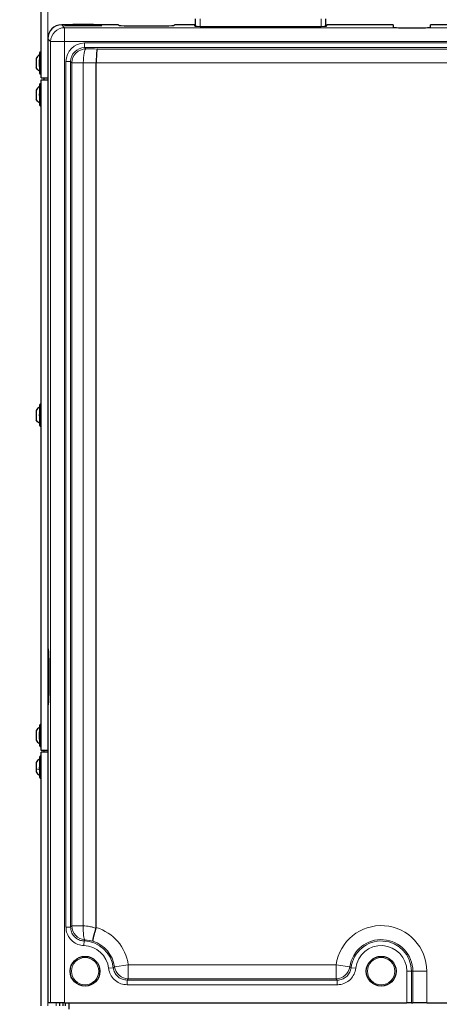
# Model space of a CAD drawing. Header units: millimetres. Extents: x 5 to 418, y 2 to 292.
# Tile 22 of 93: x 56 to 94, y 136 to 224. Entities that reach past the tile are written whole.
import ezdxf

# ---------------------------------------------------------------- set-up
doc = ezdxf.new("R2010")
doc.units = ezdxf.units.MM
doc.layers.add('SLD-0', color=7, linetype='Continuous')
doc.styles.add('SLDTEXTSTYLE0', font='TXT', dxfattribs={"width": 0.605})
doc.dimstyles.new('SLDDIMSTYLE2', dxfattribs={"dimtxt": 3.5, "dimasz": 3.302, "dimexe": 0, "dimexo": 0.0625, "dimgap": 0.875, "dimtad": 1, "dimlfac": 6, "dimrnd": 1e-09, "dimzin": 12, "dimdsep": 46, "dimtxsty": 'SLDTEXTSTYLE0', "dimsah": 1, "dimcen": 0.09, "dimadec": 0, "dimazin": 3, "dimtfac": 1, "dimtofl": 0, "dimtmove": 0, "dimatfit": 3, "dimfxl": 1, "dimfrac": 2, "dimtolj": 1, "dimtzin": 12, "dimarcsym": 0})

# ---------------------------------------------------------------- blocks, each defined once
blk = doc.blocks.new('_D_2')
at = {"layer": 'SLD-0', "color": 7}
for p, q in [((60.33, 260.307), (46.454, 260.307)), ((47.454, 260.307), (47.454, 98.64)), ((60.33, 98.64), (46.454, 98.64))]:
    blk.add_line(p, q, dxfattribs=at)
for points in [[(47.454, 260.307), (46.946, 257.005), (47.962, 257.005)], [(47.454, 98.64), (47.962, 101.942), (46.946, 101.942)]]:
    blk.add_solid(points, dxfattribs=at)
at = {"layer": 'SLD-0', "color": 7, "insert": (42.942, 175.463), "char_height": 3.5, "attachment_point": 1, "rotation": 90, "style": 'SLDTEXTSTYLE0'}
blk.add_mtext('970', dxfattribs=at)

msp = doc.modelspace()

# ---------------------------------------------------------------- linework, layer by layer
at = {"color": 7, "linetype": 'Continuous', "lineweight": 25}
for p, q in [((57.913, 218.4737), (57.913, 249.7237)), ((71.713, 223.1086), (71.713, 223.7517)), ((83.3797, 223.1086), (83.3797, 223.7517)), ((60.713, 223.2237), (59.7446, 223.2237)), ((60.6737, 223.1844), (60.3297, 223.1844)), ((60.3297, 223.1495), (62.9964, 223.1495)), ((60.7464, 223.2571), (60.6388, 223.1495)), ((62.5797, 223.2571), (60.7464, 223.2571)), ((62.6873, 223.1495), (62.5797, 223.2571)), ((64.8297, 223.2237), (62.613, 223.2237)), ((62.9964, 223.1844), (62.6523, 223.1844)), ((64.8297, 223.2237), (64.8297, 223.18)), ((65.663, 223.1364), (68.9964, 223.1364)), ((69.8297, 223.18), (69.8297, 223.2237)), ((71.6297, 223.2237), (69.8297, 223.2237)), ((71.6297, 223.2237), (71.6297, 223.1276)), ((72.463, 223.084), (82.6297, 223.084)), ((83.463, 223.1276), (83.463, 223.2237)), ((89.413, 223.2237), (83.463, 223.2237)), ((89.413, 223.2237), (89.413, 223.0054)), ((90.2464, 222.9588), (91.913, 222.9588)), ((92.7464, 223.0054), (92.7464, 223.2237)), ((98.3797, 223.2237), (92.7464, 223.2237)), ((58.4964, 221.9754), (58.4964, 167.3904)), ((57.4547, 220.2196), (57.4547, 219.3946)), ((57.7464, 220.7071), (57.7464, 220.1183)), ((57.913, 220.3512), (57.8297, 220.3512)), ((57.8297, 219.2629), (57.8297, 220.3512)), ((57.7464, 219.4834), (57.7464, 220.1307)), ((57.7464, 219.4958), (57.7464, 218.9071)), ((62.8297, 219.8113), (62.8297, 219.8104)), ((62.8297, 142.4658), (62.8297, 219.8104)), ((57.8297, 219.2629), (57.913, 219.2629)), ((57.913, 218.4737), (58.4964, 218.4737)), ((58.163, 218.3071), (58.163, 218.4737)), ((57.7464, 217.8737), (57.7464, 216.0737)), ((57.913, 218.3071), (58.4964, 218.3071)), ((57.913, 158.3071), (57.913, 218.3071)), ((57.4547, 217.3862), (57.4547, 216.5612)), ((57.4547, 188.7196), (57.4547, 187.8946)), ((57.7464, 189.2071), (57.7464, 187.4071)), ((58.4964, 167.3904), (58.5575, 167.3904)), ((58.6012, 166.5571), (58.6012, 163.2237)), ((58.4964, 162.3904), (58.4964, 135.7237)), ((58.5575, 162.3904), (58.4964, 162.3904)), ((57.7464, 160.5404), (57.7464, 159.9641)), ((57.4547, 160.0516), (57.4547, 159.2292)), ((57.7464, 159.3167), (57.7464, 159.9641)), ((57.913, 160.1846), (57.8297, 160.1846)), ((57.8297, 159.0962), (57.8297, 160.1846)), ((57.7464, 159.3165), (57.7464, 158.7404)), ((57.8297, 159.0962), (57.913, 159.0962)), ((57.7464, 157.7071), (57.7464, 156.5304)), ((58.4964, 158.3071), (57.913, 158.3071)), ((57.913, 135.4737), (57.913, 158.1404)), ((58.4964, 158.1404), (57.913, 158.1404)), ((58.163, 158.1404), (58.163, 158.3071)), ((57.4547, 157.2196), (57.4547, 156.6803)), ((57.4547, 156.6803), (57.4547, 156.3946)), ((57.7464, 156.5304), (57.7464, 155.9071)), ((62.8199, 142.4015), (62.8297, 142.4658)), ((58.754, 135.7237), (58.4964, 135.7237)), ((60.0022, 135.7237), (58.754, 135.7237)), ((59.5797, 135.4737), (59.5797, 135.7237)), ((59.8297, 135.7237), (59.8297, 135.4737)), ((60.0022, 135.7237), (90.6228, 135.7237)), ((60.0797, 135.4737), (60.0797, 135.7237)), ((60.413, 135.1737), (60.413, 135.7237)), ((91.0389, 135.7237), (90.6228, 135.7237)), ((91.0389, 135.7237), (91.1605, 135.7237)), ((92.4088, 135.7237), (91.1605, 135.7237)), ((92.4088, 135.7237), (114.5839, 135.7237))]:
    msp.add_line(p, q, dxfattribs=at)
at = {"color": 7, "linetype": 'Continuous', "lineweight": 18}
for p, q in [((58.4964, 218.4737), (58.4964, 249.7237)), ((72.1297, 223.7517), (72.1297, 223.0876)), ((82.963, 223.0876), (82.963, 223.7517)), ((59.7446, 223.2237), (60.0022, 222.9661)), ((60.0022, 221.7178), (60.0022, 222.9661)), ((60.0022, 222.9661), (89.8806, 222.9661)), ((60.3297, 223.1495), (60.3297, 223.1844)), ((62.9964, 223.1495), (62.9964, 223.1844)), ((92.2788, 222.9661), (105.0951, 222.9661)), ((58.754, 221.7178), (58.4964, 221.9754)), ((60.0022, 221.7178), (58.754, 221.7178)), ((58.754, 135.7237), (58.754, 221.7178)), ((138.6571, 221.7178), (60.0022, 221.7178)), ((60.0022, 221.7178), (60.0022, 135.7237)), ((61.7872, 221.1812), (61.7872, 221.5973)), ((61.7872, 221.5973), (136.8722, 221.5973)), ((61.7872, 221.1812), (61.8992, 221.0691)), ((136.8722, 221.1812), (61.7872, 221.1812)), ((62.9352, 221.0596), (135.7242, 221.0596)), ((60.5389, 219.9329), (60.1228, 219.9329)), ((60.1228, 142.5126), (60.1228, 219.9329)), ((60.6509, 219.8208), (60.5389, 219.9329)), ((60.5389, 219.9329), (60.5389, 142.5126)), ((60.6509, 219.8208), (61.6759, 219.8208)), ((60.6509, 142.6197), (60.6509, 219.8208)), ((61.6759, 219.8208), (61.6759, 142.6197)), ((135.8297, 219.8113), (62.8297, 219.8113)), ((58.4964, 218.3071), (58.4964, 158.3071)), ((58.4964, 135.4737), (58.4964, 158.1404)), ((60.5389, 142.5126), (60.1228, 142.5126)), ((60.6509, 142.6197), (61.6759, 142.6197)), ((61.748, 141.2649), (61.735, 140.849)), ((62.5459, 141.2467), (61.8268, 141.3735)), ((64.3541, 138.8702), (63.9408, 138.8221)), ((64.4652, 138.9589), (65.7008, 139.1362)), ((65.7008, 139.1362), (84.2919, 139.1362)), ((65.7008, 137.8879), (65.7008, 139.1362)), ((85.5275, 138.9589), (84.2919, 139.1362)), ((84.2919, 137.8879), (84.2919, 139.1362)), ((85.6387, 138.8702), (86.052, 138.8221)), ((91.0389, 138.5571), (90.6228, 138.5571)), ((90.6228, 135.7237), (90.6228, 138.5571)), ((91.0389, 138.5571), (91.1605, 138.5571)), ((91.0389, 138.5571), (91.0389, 135.7237)), ((91.1605, 138.5571), (92.4088, 138.5571)), ((91.1605, 135.7237), (91.1605, 138.5571)), ((92.4088, 138.5571), (92.4088, 135.7237)), ((65.594, 137.7663), (84.3987, 137.7663)), ((65.594, 137.7663), (65.594, 137.3502)), ((84.2919, 137.8879), (65.7008, 137.8879)), ((84.3987, 137.7663), (84.3987, 137.3502)), ((84.3987, 137.3502), (65.594, 137.3502)), ((59.2464, 135.4737), (59.2464, 135.7237))]:
    msp.add_line(p, q, dxfattribs=at)
at = {"color": 7, "linetype": 'Continuous', "lineweight": 18, "flags": 128}
for points in [[(61.8992, 221.0691), (61.857, 221.0345), (61.8163, 220.9563), (61.7786, 220.8372), (61.7452, 220.6816), (61.7174, 220.4951), (61.6961, 220.2843), (61.6821, 220.0568), (61.6759, 219.8208)], [(61.8268, 141.3735), (61.7869, 141.4101), (61.7511, 141.4896), (61.7205, 141.6092), (61.6963, 141.7646), (61.6792, 141.9503), (61.6699, 142.1598), (61.6688, 142.3856), (61.6759, 142.6197)]]:
    msp.add_lwpolyline(points, dxfattribs=at)
at = {"color": 7, "linetype": 'Continuous', "lineweight": 25}
for centre in [(61.8297, 138.5571), (88.3297, 138.5571)]:
    msp.add_circle(centre, 1.3333, dxfattribs=at)
at = {"color": 7, "linetype": 'Continuous', "lineweight": 18}
for centre in [(61.8297, 138.5571), (88.3297, 138.5571)]:
    msp.add_circle(centre, 1.2195, dxfattribs=at)
for centre, radius, start, end in [((60.0063, 221.7138), 1.2523, 90.183596, 179.816404), ((61.9032, 219.8168), 1.2523, 90.183596, 179.816404), ((61.9032, 142.6235), 1.2523, 180.170862, 266.501696), ((61.663, 138.5571), 4.0791, 8.16171, 73.380718), ((88.3297, 138.5571), 4.0791, 0, 171.83829), ((61.663, 138.5571), 2.7092, 6.638215, 88.202274), ((61.663, 138.5571), 2.8308, 8.16171, 71.827296), ((88.3297, 138.5571), 2.8308, 0, 171.83829), ((88.3297, 138.5571), 2.7092, 0, 173.361785), ((61.663, 138.5571), 2.2931, 6.638215, 88.202274), ((88.3297, 138.5571), 2.2931, 0, 173.361785), ((65.7042, 139.14), 1.2522, 188.315822, 269.845888), ((84.2885, 139.14), 1.2522, 270.154112, 351.684178)]:
    msp.add_arc(centre, radius, start, end, dxfattribs=at)
at = {"color": 7, "linetype": 'Continuous', "lineweight": 25}
for centre, radius, start, end in [((57.8297, 220.7071), 0.0833, 0, 180), ((58.0797, 220.1307), 0.3333, 138.590378, 180), ((58.0797, 219.4834), 0.3333, 180, 221.409622), ((57.8297, 218.9071), 0.0833, 180, 360), ((57.8297, 217.8737), 0.0833, 0, 180), ((57.8297, 216.0737), 0.0833, 180, 360), ((57.8297, 189.2071), 0.0833, 0, 180), ((57.8297, 187.4071), 0.0833, 180, 360), ((57.8297, 160.5404), 0.0833, 0, 180), ((58.0797, 159.9641), 0.3333, 138.590378, 180), ((58.0797, 159.3167), 0.3333, 180, 221.409622), ((57.8297, 158.7404), 0.0833, 180, 360), ((57.8297, 157.7071), 0.0833, 0, 180), ((57.8297, 155.9071), 0.0833, 180, 360)]:
    msp.add_arc(centre, radius, start, end, dxfattribs=at)
for centre, major_axis, ratio, start_param, end_param in [((59.7481, 221.972), (-0.8863, 0.8863), 0.9972647, 5.4991567, 7.0672139), ((60.3297, 223.1669), (0.3333, 0), 0.0524078, 1.5707963, 4.712389), ((62.9964, 223.1669), (0.3333, 0), 0.0524078, 4.712389, 7.8539816), ((65.663, 223.18), (0.8333, 0), 0.0524078, 3.1415927, 4.712389), ((68.9964, 223.18), (0.8333, 0), 0.0524078, 4.712389, 6.2831853), ((72.463, 223.1276), (0.8333, 0), 0.0524078, 3.1415927, 4.712389), ((82.6297, 223.1276), (0.8333, 0), 0.0524078, 4.712389, 6.2831853), ((90.2464, 223.0054), (0.8333, 0), 0.0524078, 3.1415927, 4.257942), ((91.913, 223.0054), (0.8333, 0), 0.0524078, 5.1668359, 6.2831853), ((58.5575, 166.5571), (0, 0.8333), 0.0524078, 4.712389, 6.2831853), ((58.5575, 163.2237), (0, 0.8333), 0.0524078, 3.1415927, 4.712389)]:
    msp.add_ellipse(centre, major_axis=major_axis, ratio=ratio, start_param=start_param, end_param=end_param, dxfattribs=at)
at = {"color": 7, "linetype": 'Continuous', "lineweight": 18}
for centre, major_axis, ratio, start_param, end_param in [((61.7917, 219.9283), (1.1817, -1.1817), 0.9972647, 2.357564, 3.9256213), ((61.7917, 219.9283), (0.8879, -0.8879), 0.9954519, 2.357564, 3.9256213), ((79.5432, 226.1611), (98.75, 0), 0.0524078, 4.5327516, 4.5434042), ((79.5432, 224.9128), (100, 0), 0.0517527, 4.5327516, 4.5444662)]:
    msp.add_ellipse(centre, major_axis=major_axis, ratio=ratio, start_param=start_param, end_param=end_param, dxfattribs=at)
at = {"color": 7, "linetype": 'Continuous', "lineweight": 25}
for points, knots in [([(89.8806, 222.9661), (89.9685, 222.9633), (90.0874, 222.9596), (90.2136, 222.959), (90.2464, 222.9588)], [0, 0, 0, 0, 0.7402975, 1, 1, 1, 1]), ([(91.913, 222.9588), (92.007, 222.9601), (92.1339, 222.9618), (92.249, 222.9652), (92.2788, 222.9661)], [0, 0, 0, 0, 0.7402831, 1, 1, 1, 1]), ([(62.9352, 221.0596), (62.935, 221.0594), (62.929, 221.0556), (62.911, 221.0257), (62.8826, 220.8898), (62.8547, 220.6053), (62.835, 220.232), (62.8315, 219.9515), (62.8297, 219.8113)], [0, 0, 0, 0, 0.0037153, 0.1138665, 0.3361641, 0.5577007, 0.7788433, 1, 1, 1, 1]), ([(57.7749, 219.7341), (57.771, 219.7366), (57.7632, 219.7416), (57.754, 219.7582), (57.7479, 219.7805), (57.7456, 219.8069), (57.7478, 219.8333), (57.7539, 219.8558), (57.7631, 219.8725), (57.771, 219.8775), (57.7749, 219.88)], [0, 0, 0, 0, 0.1252217, 0.2494831, 0.3743256, 0.4990628, 0.6238964, 0.749388, 0.8744406, 1, 1, 1, 1]), ([(57.7749, 216.9007), (57.771, 216.9032), (57.7632, 216.9082), (57.754, 216.9249), (57.7479, 216.9472), (57.7456, 216.9735), (57.7478, 216.9999), (57.7539, 217.0224), (57.7631, 217.0392), (57.771, 217.0442), (57.7749, 217.0467)], [0, 0, 0, 0, 0.1252217, 0.2494831, 0.3743256, 0.4990628, 0.6238964, 0.749388, 0.8744406, 1, 1, 1, 1]), ([(57.7749, 188.2341), (57.771, 188.2366), (57.7632, 188.2416), (57.754, 188.2582), (57.7479, 188.2805), (57.7456, 188.3069), (57.7478, 188.3333), (57.7539, 188.3558), (57.7631, 188.3725), (57.771, 188.3775), (57.7749, 188.38)], [0, 0, 0, 0, 0.12522174, 0.24948305, 0.37432565, 0.49906277, 0.6238964, 0.74938803, 0.87444058, 1, 1, 1, 1]), ([(57.7749, 159.5928), (57.771, 159.5959), (57.7632, 159.602), (57.754, 159.6201), (57.7479, 159.6434), (57.7456, 159.67), (57.7478, 159.696), (57.7539, 159.7174), (57.7631, 159.7326), (57.771, 159.7364), (57.7749, 159.7383)], [0, 0, 0, 0, 0.1252217, 0.2494831, 0.3743256, 0.4990628, 0.6238964, 0.749388, 0.8744406, 1, 1, 1, 1]), ([(57.4547, 159.2295), (57.4941, 159.1679), (57.5729, 159.0448), (57.6886, 158.9549), (57.7464, 158.9099)], [0, 0, 0, 0, 0.5, 1, 1, 1, 1]), ([(57.7464, 157.5404), (57.6886, 157.4953), (57.5729, 157.405), (57.4941, 157.2814), (57.4547, 157.2196)], [0, 0, 0, 0, 0.5000001, 1, 1, 1, 1]), ([(57.7749, 156.6692), (57.771, 156.6701), (57.7632, 156.6718), (57.754, 156.6841), (57.7479, 156.7032), (57.7456, 156.7279), (57.7478, 156.7547), (57.7539, 156.7795), (57.7631, 156.7998), (57.771, 156.8079), (57.7749, 156.8119)], [0, 0, 0, 0, 0.1252207, 0.2494814, 0.3743239, 0.4990613, 0.6238954, 0.7493873, 0.8744403, 1, 1, 1, 1]), ([(57.4547, 156.3946), (57.4941, 156.3327), (57.5729, 156.2091), (57.6886, 156.1188), (57.7464, 156.0737)], [0, 0, 0, 0, 0.4999999, 1, 1, 1, 1]), ([(62.5459, 141.2467), (62.5458, 141.2468), (62.5442, 141.2488), (62.5417, 141.2543), (62.5391, 141.2677), (62.5383, 141.2889), (62.5401, 141.3206), (62.5448, 141.3606), (62.5522, 141.4082), (62.5623, 141.4627), (62.575, 141.5236), (62.5903, 141.5917), (62.6081, 141.6657), (62.6282, 141.7448), (62.6502, 141.8283), (62.6746, 141.9171), (62.7092, 142.0394), (62.7473, 142.1682), (62.7878, 142.3), (62.8092, 142.3676), (62.8199, 142.4015)], [0, 0, 0, 0, 0.0033364, 0.0430302, 0.0828571, 0.1393686, 0.1962675, 0.2543895, 0.3129351, 0.3692236, 0.4258987, 0.483795, 0.5421144, 0.598349, 0.6553837, 0.7128251, 0.7711025, 0.8838623, 0.9417183, 1, 1, 1, 1])]:
    msp.add_open_spline(points, degree=3, knots=knots, dxfattribs=at)
for points in [[(57.7464, 220.5404), (57.6886, 220.4953), (57.5729, 220.405), (57.4941, 220.2814), (57.4547, 220.2196)], [(57.7464, 219.0737), (57.6886, 219.1188), (57.5729, 219.2091), (57.4941, 219.3327), (57.4547, 219.3946)], [(57.7464, 217.7071), (57.6886, 217.6619), (57.5729, 217.5717), (57.4941, 217.448), (57.4547, 217.3862)], [(57.7464, 216.2404), (57.6886, 216.2855), (57.5729, 216.3757), (57.4941, 216.4994), (57.4547, 216.5612)], [(57.7464, 189.0404), (57.6886, 188.9953), (57.5729, 188.905), (57.4941, 188.7814), (57.4547, 188.7196)], [(57.7464, 187.5737), (57.6886, 187.6188), (57.5729, 187.7091), (57.4941, 187.8327), (57.4547, 187.8946)], [(57.7464, 160.3714), (57.6886, 160.3264), (57.5729, 160.2365), (57.4941, 160.1132), (57.4547, 160.0516)]]:
    msp.add_open_spline(points, degree=3, dxfattribs=at)
at = {"color": 7, "linetype": 'Continuous', "lineweight": 18}
msp.add_open_spline([(57.7464, 156.5816), (57.6886, 156.5955), (57.5729, 156.6232), (57.4941, 156.6613), (57.4547, 156.6803)], degree=3, dxfattribs=at)
for points, knots in [([(61.735, 140.849), (61.5484, 140.8733), (61.1752, 140.9218), (60.6855, 141.2243), (60.3227, 141.6582), (60.1454, 142.1155), (60.1288, 142.4071), (60.1228, 142.5126)], [0, 0, 0, 0, 0.219195, 0.4384041, 0.6573012, 0.8760805, 1, 1, 1, 1]), ([(60.5389, 142.5126), (60.5627, 142.5355), (60.6, 142.5716), (60.6374, 142.6069), (60.6509, 142.6197)], [0, 0, 0, 0, 0.6368275, 1, 1, 1, 1]), ([(60.5389, 142.5126), (60.5433, 142.4334), (60.5556, 142.2145), (60.6883, 141.872), (60.9604, 141.544), (61.3128, 141.335), (61.5903, 141.2719), (61.7303, 141.2657), (61.748, 141.2649)], [0, 0, 0, 0, 0.123933, 0.3426326, 0.5613803, 0.7804679, 0.9721889, 1, 1, 1, 1]), ([(61.6759, 142.6197), (61.7718, 142.6132), (61.964, 142.6002), (62.2514, 142.5547), (62.5382, 142.4914), (62.7259, 142.4315), (62.8199, 142.4015)], [0, 0, 0, 0, 0.24700033, 0.495164, 0.74695738, 1, 1, 1, 1]), ([(61.8268, 141.3735), (61.8171, 141.3605), (61.7906, 141.3246), (61.7646, 141.2881), (61.748, 141.2649)], [0, 0, 0, 0, 0.3631783, 1, 1, 1, 1]), ([(65.594, 137.3502), (65.4067, 137.3685), (65.0323, 137.4053), (64.5336, 137.6923), (64.1566, 138.1146), (63.9856, 138.522), (63.9494, 138.7641), (63.9408, 138.8221)], [0, 0, 0, 0, 0.2319044, 0.4638218, 0.6954578, 0.9270245, 1, 1, 1, 1]), ([(64.3541, 138.8702), (64.3788, 138.8897), (64.4161, 138.9191), (64.4528, 138.9489), (64.4652, 138.9589)], [0, 0, 0, 0, 0.66386946, 1, 1, 1, 1]), ([(64.3541, 138.8702), (64.3605, 138.8267), (64.3876, 138.645), (64.5156, 138.3393), (64.7983, 138.0224), (65.1725, 137.8073), (65.4535, 137.7799), (65.594, 137.7663)], [0, 0, 0, 0, 0.0730086, 0.3045928, 0.5361674, 0.7680387, 1, 1, 1, 1]), ([(84.3987, 137.7663), (84.4427, 137.7677), (84.6263, 137.7735), (84.9448, 137.8653), (85.2922, 138.1095), (85.5492, 138.4564), (85.6088, 138.7323), (85.6387, 138.8702)], [0, 0, 0, 0, 0.0730087, 0.304593, 0.5361675, 0.7680387, 1, 1, 1, 1]), ([(86.052, 138.8221), (86.0121, 138.6383), (85.9323, 138.2706), (85.5896, 137.8084), (85.1265, 137.4828), (84.7021, 137.3601), (84.4574, 137.3521), (84.3987, 137.3502)], [0, 0, 0, 0, 0.2319044, 0.4638217, 0.6954575, 0.9270244, 1, 1, 1, 1]), ([(85.5275, 138.9589), (85.5399, 138.9489), (85.5766, 138.9191), (85.6139, 138.8897), (85.6387, 138.8702)], [0, 0, 0, 0, 0.3361305, 1, 1, 1, 1]), ([(65.7008, 137.8879), (65.689, 137.8742), (65.6538, 137.8337), (65.6178, 137.7932), (65.594, 137.7663)], [0, 0, 0, 0, 0.3361257, 1, 1, 1, 1]), ([(84.3987, 137.7663), (84.3749, 137.7932), (84.339, 137.8337), (84.3037, 137.8742), (84.2919, 137.8879)], [0, 0, 0, 0, 0.6638743, 1, 1, 1, 1])]:
    msp.add_open_spline(points, degree=3, knots=knots, dxfattribs=at)

# ---------------------------------------------------------------- dimensions: what is measured, and where the dimension line sits
at = {"layer": 'SLD-0', "color": 7}
dim = msp.add_linear_dim(base=(47.454, 98.6404), p1=(60.3297, 260.3071), p2=(60.3297, 98.6404), angle=90, dimstyle='SLDDIMSTYLE2', dxfattribs=at)
dim.commit()
dim.dimension.update_dxf_attribs({"geometry": '_D_2', "text_midpoint": (47.454, 179.4737), "dimtype": 160})

doc.saveas('drawing.dxf')
